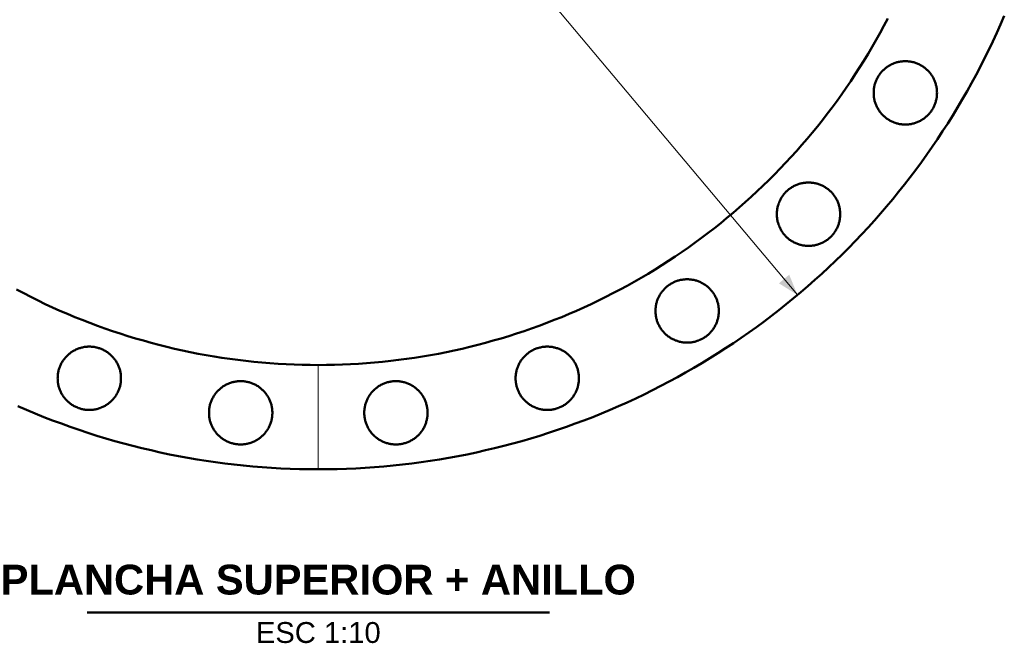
# Model space of a CAD drawing. Header units: millimetres. Extents: x 0 to 841, y 0 to 594.
# Tile 3 of 13: x 90 to 222, y 307 to 390. Entities that reach past the tile are written whole.
import ezdxf
from ezdxf.enums import TextEntityAlignment as Align

# ---------------------------------------------------------------- set-up
doc = ezdxf.new("R2010")
doc.units = ezdxf.units.MM
doc.linetypes.add('FANTASMA', pattern=[26, 14, -3, 2, -2, 2, -3])
for name, color, linetype, lineweight in [('COTA', 7, 'CONTINUOUS', 18), ('FANT', 7, 'FANTASMA', 18), ('TXT', 7, 'CONTINUOUS', 25), ('VIS', 7, 'CONTINUOUS', 50)]:
    doc.layers.add(name, color=color, linetype=linetype, lineweight=lineweight)
doc.styles.add('STD', font='LiberationSans-Regular.ttf')
doc.styles.add('STDB', font='LiberationSans-Bold.ttf')

msp = doc.modelspace()

# ---------------------------------------------------------------- linework, layer by layer
at = {"layer": 'COTA'}
msp.add_line((194.28, 353.4), (54.15, 520.39), dxfattribs=at)
msp.add_solid([(194.28, 353.4), (193.17, 356.12), (191.79, 354.96)], dxfattribs=at)
at = {"layer": 'FANT'}
msp.add_line((130, 344), (130, 330), dxfattribs=at)
at = {"layer": 'VIS'}
msp.add_line((99, 310.8), (161, 310.8), dxfattribs=at)
for points in [[(89.52, 354.12), (90.48, 353.62), (91.44, 353.13), (92.41, 352.65), (93.38, 352.18), (94.36, 351.73), (95.35, 351.29), (96.34, 350.86), (97.34, 350.44), (98.34, 350.04), (99.35, 349.65), (100.36, 349.27), (101.38, 348.9), (102.4, 348.55), (103.42, 348.21), (104.45, 347.88), (105.49, 347.57), (106.53, 347.27), (107.57, 346.98), (108.61, 346.7), (109.66, 346.44), (110.71, 346.19), (111.77, 345.95), (112.82, 345.73), (113.89, 345.52), (114.95, 345.33), (116.01, 345.15), (117.08, 344.98), (118.15, 344.82), (119.22, 344.68), (120.29, 344.55), (121.37, 344.43), (122.44, 344.33), (123.52, 344.24), (124.6, 344.17), (125.68, 344.11), (126.76, 344.06), (127.84, 344.03), (128.92, 344.01), (130, 344), (131.08, 344.01), (132.16, 344.03), (133.24, 344.06), (134.32, 344.11), (135.4, 344.17), (136.48, 344.24), (137.56, 344.33), (138.63, 344.43), (139.71, 344.55), (140.78, 344.68), (141.85, 344.82), (142.92, 344.98), (143.99, 345.15), (145.05, 345.33), (146.11, 345.52), (147.18, 345.73), (148.23, 345.95), (149.29, 346.19), (150.34, 346.44), (151.39, 346.7), (152.43, 346.98), (153.47, 347.27), (154.51, 347.57), (155.55, 347.88), (156.58, 348.21), (157.6, 348.55), (158.62, 348.9), (159.64, 349.27), (160.65, 349.65), (161.66, 350.04), (162.66, 350.44), (163.66, 350.86), (164.65, 351.29), (165.64, 351.73), (166.62, 352.18), (167.59, 352.65), (168.56, 353.13), (169.52, 353.62), (170.48, 354.12), (171.43, 354.64), (172.37, 355.16), (173.31, 355.7), (174.24, 356.25), (175.17, 356.81), (176.08, 357.39), (176.99, 357.97), (177.89, 358.57), (178.79, 359.18), (179.67, 359.79), (180.55, 360.42), (181.42, 361.07), (182.28, 361.72), (183.14, 362.38), (183.98, 363.05), (184.82, 363.74), (185.65, 364.43), (186.47, 365.13), (187.28, 365.85), (188.08, 366.57), (188.87, 367.31), (189.65, 368.05), (190.43, 368.81), (191.19, 369.57), (191.95, 370.35), (192.69, 371.13), (193.43, 371.92), (194.15, 372.72), (194.87, 373.53), (195.57, 374.35), (196.26, 375.18), (196.95, 376.02), (197.62, 376.86), (198.28, 377.72), (198.93, 378.58), (199.58, 379.45), (200.21, 380.33), (200.82, 381.21), (201.43, 382.11), (202.03, 383.01), (202.61, 383.92), (203.19, 384.83), (203.75, 385.76), (204.3, 386.69), (204.84, 387.63), (205.36, 388.57), (205.88, 389.52), (206.38, 390.48)], [(89.52, 354.12), (90.48, 353.62), (91.44, 353.13), (92.41, 352.65), (93.38, 352.18), (94.36, 351.73), (95.35, 351.29), (96.34, 350.86), (97.34, 350.44), (98.34, 350.04), (99.35, 349.65), (100.36, 349.27), (101.38, 348.9), (102.4, 348.55), (103.42, 348.21), (104.45, 347.88), (105.49, 347.57), (106.53, 347.27), (107.57, 346.98), (108.61, 346.7), (109.66, 346.44), (110.71, 346.19), (111.77, 345.95), (112.82, 345.73), (113.89, 345.52), (114.95, 345.33), (116.01, 345.15), (117.08, 344.98), (118.15, 344.82), (119.22, 344.68), (120.29, 344.55), (121.37, 344.43), (122.44, 344.33), (123.52, 344.24), (124.6, 344.17), (125.68, 344.11), (126.76, 344.06), (127.84, 344.03), (128.92, 344.01), (130, 344), (131.08, 344.01), (132.16, 344.03), (133.24, 344.06), (134.32, 344.11), (135.4, 344.17), (136.48, 344.24), (137.56, 344.33), (138.63, 344.43), (139.71, 344.55), (140.78, 344.68), (141.85, 344.82), (142.92, 344.98), (143.99, 345.15), (145.05, 345.33), (146.11, 345.52), (147.18, 345.73), (148.23, 345.95), (149.29, 346.19), (150.34, 346.44), (151.39, 346.7), (152.43, 346.98), (153.47, 347.27), (154.51, 347.57), (155.55, 347.88), (156.58, 348.21), (157.6, 348.55), (158.62, 348.9), (159.64, 349.27), (160.65, 349.65), (161.66, 350.04), (162.66, 350.44), (163.66, 350.86), (164.65, 351.29), (165.64, 351.73), (166.62, 352.18), (167.59, 352.65), (168.56, 353.13), (169.52, 353.62), (170.48, 354.12), (171.43, 354.64), (172.37, 355.16), (173.31, 355.7), (174.24, 356.25), (175.17, 356.81), (176.08, 357.39), (176.99, 357.97), (177.89, 358.57), (178.79, 359.18), (179.67, 359.79), (180.55, 360.42), (181.42, 361.07), (182.28, 361.72), (183.14, 362.38), (183.98, 363.05), (184.82, 363.74), (185.65, 364.43), (186.47, 365.13), (187.28, 365.85), (188.08, 366.57), (188.87, 367.31), (189.65, 368.05), (190.43, 368.81), (191.19, 369.57), (191.95, 370.35), (192.69, 371.13), (193.43, 371.92), (194.15, 372.72), (194.87, 373.53), (195.57, 374.35), (196.26, 375.18), (196.95, 376.02), (197.62, 376.86), (198.28, 377.72), (198.93, 378.58), (199.58, 379.45), (200.21, 380.33), (200.82, 381.21), (201.43, 382.11), (202.03, 383.01), (202.61, 383.92), (203.19, 384.83), (203.75, 385.76), (204.3, 386.69), (204.84, 387.63), (205.36, 388.57), (205.88, 389.52), (206.38, 390.48)], [(89.71, 338.48), (90.86, 337.98), (92.02, 337.49), (93.19, 337.02), (94.36, 336.57), (95.54, 336.13), (96.72, 335.7), (97.91, 335.29), (99.1, 334.89), (100.3, 334.51), (101.5, 334.15), (102.7, 333.8), (103.92, 333.46), (105.13, 333.14), (106.35, 332.84), (107.57, 332.55), (108.8, 332.27), (110.03, 332.01), (111.26, 331.77), (112.5, 331.54), (113.74, 331.33), (114.98, 331.13), (116.22, 330.95), (117.47, 330.79), (118.71, 330.64), (119.96, 330.5), (121.21, 330.39), (122.47, 330.28), (123.72, 330.2), (124.98, 330.13), (126.23, 330.07), (127.49, 330.03), (128.74, 330.01), (130, 330), (131.26, 330.01), (132.51, 330.03), (133.77, 330.07), (135.02, 330.13), (136.28, 330.2), (137.53, 330.28), (138.79, 330.39), (140.04, 330.5), (141.29, 330.64), (142.53, 330.79), (143.78, 330.95), (145.02, 331.13), (146.26, 331.33), (147.5, 331.54), (148.74, 331.77), (149.97, 332.01), (151.2, 332.27), (152.43, 332.55), (153.65, 332.84), (154.87, 333.14), (156.08, 333.46), (157.3, 333.8), (158.5, 334.15), (159.7, 334.51), (160.9, 334.89), (162.09, 335.29), (163.28, 335.7), (164.46, 336.13), (165.64, 336.57), (166.81, 337.02), (167.98, 337.49), (169.14, 337.98), (170.29, 338.48), (171.44, 338.99), (172.58, 339.52), (173.71, 340.06), (174.84, 340.62), (175.96, 341.19), (177.07, 341.77), (178.18, 342.37), (179.27, 342.98), (180.36, 343.61), (181.44, 344.25), (182.52, 344.9), (183.58, 345.57), (184.64, 346.25), (185.69, 346.94), (186.73, 347.65), (187.76, 348.37), (188.78, 349.1), (189.79, 349.84), (190.79, 350.6), (191.79, 351.37), (192.77, 352.15), (193.74, 352.95), (194.71, 353.76), (195.66, 354.57), (196.6, 355.41), (197.53, 356.25), (198.45, 357.1), (199.37, 357.97), (200.26, 358.85), (201.15, 359.74), (202.03, 360.63), (202.9, 361.55), (203.75, 362.47), (204.59, 363.4), (205.43, 364.34), (206.24, 365.29), (207.05, 366.26), (207.85, 367.23), (208.63, 368.21), (209.4, 369.21), (210.16, 370.21), (210.9, 371.22), (211.63, 372.24), (212.35, 373.27), (213.06, 374.31), (213.75, 375.36), (214.43, 376.42), (215.1, 377.48), (215.75, 378.56), (216.39, 379.64), (217.02, 380.73), (217.63, 381.82), (218.23, 382.93), (218.81, 384.04), (219.38, 385.16), (219.94, 386.29), (220.48, 387.42), (221.01, 388.56), (221.52, 389.71), (222.02, 390.86)], [(213, 380.52), (212.99, 380.4), (212.99, 380.28), (212.98, 380.16), (212.97, 380.04), (212.95, 379.92), (212.93, 379.8), (212.91, 379.68), (212.89, 379.57), (212.86, 379.45), (212.83, 379.33), (212.79, 379.22), (212.75, 379.11), (212.71, 378.99), (212.67, 378.88), (212.62, 378.77), (212.57, 378.66), (212.51, 378.55), (212.46, 378.45), (212.4, 378.34), (212.33, 378.24), (212.27, 378.14), (212.2, 378.04), (212.13, 377.95), (212.05, 377.85), (211.98, 377.76), (211.9, 377.67), (211.81, 377.58), (211.73, 377.49), (211.64, 377.41), (211.55, 377.33), (211.46, 377.25), (211.37, 377.18), (211.27, 377.1), (211.17, 377.03), (211.08, 376.97), (210.97, 376.9), (210.87, 376.84), (210.77, 376.78), (210.66, 376.73), (210.55, 376.67), (210.44, 376.62), (210.33, 376.58), (210.22, 376.53), (210.1, 376.49), (209.99, 376.46), (209.87, 376.42), (209.76, 376.39), (209.64, 376.37), (209.52, 376.34), (209.4, 376.32), (209.29, 376.31), (209.17, 376.29), (209.05, 376.28), (208.93, 376.27), (208.81, 376.27), (208.69, 376.27), (208.56, 376.27), (208.44, 376.28), (208.33, 376.29), (208.21, 376.31), (208.09, 376.32), (207.97, 376.34), (207.85, 376.37), (207.73, 376.39), (207.62, 376.42), (207.5, 376.46), (207.39, 376.49), (207.27, 376.53), (207.16, 376.58), (207.05, 376.62), (206.94, 376.67), (206.83, 376.73), (206.73, 376.78), (206.62, 376.84), (206.52, 376.9), (206.42, 376.97), (206.32, 377.03), (206.22, 377.1), (206.12, 377.18), (206.03, 377.25), (205.94, 377.33), (205.85, 377.41), (205.76, 377.49), (205.68, 377.58), (205.6, 377.67), (205.52, 377.76), (205.44, 377.85), (205.36, 377.95), (205.29, 378.04), (205.22, 378.14), (205.16, 378.24), (205.1, 378.34), (205.04, 378.45), (204.98, 378.55), (204.92, 378.66), (204.87, 378.77), (204.82, 378.88), (204.78, 378.99), (204.74, 379.11), (204.7, 379.22), (204.66, 379.33), (204.63, 379.45), (204.6, 379.57), (204.58, 379.68), (204.56, 379.8), (204.54, 379.92), (204.52, 380.04), (204.51, 380.16), (204.5, 380.28), (204.5, 380.4), (204.5, 380.52), (204.5, 380.64), (204.5, 380.76), (204.51, 380.88), (204.52, 381), (204.54, 381.12), (204.56, 381.24), (204.58, 381.36), (204.6, 381.48), (204.63, 381.59), (204.66, 381.71), (204.7, 381.82), (204.74, 381.94), (204.78, 382.05), (204.82, 382.16), (204.87, 382.27), (204.92, 382.38), (204.98, 382.49), (205.04, 382.59), (205.1, 382.7), (205.16, 382.8), (205.22, 382.9), (205.29, 383), (205.36, 383.1), (205.44, 383.19), (205.52, 383.28), (205.6, 383.37), (205.68, 383.46), (205.76, 383.55), (205.85, 383.63), (205.94, 383.71), (206.03, 383.79), (206.12, 383.87), (206.22, 383.94), (206.32, 384.01), (206.42, 384.08), (206.52, 384.14), (206.62, 384.2), (206.73, 384.26), (206.83, 384.32), (206.94, 384.37), (207.05, 384.42), (207.16, 384.46), (207.27, 384.51), (207.39, 384.55), (207.5, 384.58), (207.62, 384.62), (207.73, 384.65), (207.85, 384.68), (207.97, 384.7), (208.09, 384.72), (208.21, 384.74), (208.33, 384.75), (208.44, 384.76), (208.56, 384.77), (208.69, 384.77), (208.81, 384.77), (208.93, 384.77), (209.05, 384.76), (209.17, 384.75), (209.29, 384.74), (209.4, 384.72), (209.52, 384.7), (209.64, 384.68), (209.76, 384.65), (209.87, 384.62), (209.99, 384.58), (210.1, 384.55), (210.22, 384.51), (210.33, 384.46), (210.44, 384.42), (210.55, 384.37), (210.66, 384.32), (210.77, 384.26), (210.87, 384.2), (210.97, 384.14), (211.08, 384.08), (211.17, 384.01), (211.27, 383.94), (211.37, 383.87), (211.46, 383.79), (211.55, 383.71), (211.64, 383.63), (211.73, 383.55), (211.81, 383.46), (211.9, 383.37), (211.98, 383.28), (212.05, 383.19), (212.13, 383.1), (212.2, 383), (212.27, 382.9), (212.33, 382.8), (212.4, 382.7), (212.46, 382.59), (212.51, 382.49), (212.57, 382.38), (212.62, 382.27), (212.67, 382.16), (212.71, 382.05), (212.75, 381.94), (212.79, 381.82), (212.83, 381.71), (212.86, 381.59), (212.89, 381.48), (212.91, 381.36), (212.93, 381.24), (212.95, 381.12), (212.97, 381), (212.98, 380.88), (212.99, 380.76), (212.99, 380.64), (213, 380.52)], [(200.01, 364.24), (200.01, 364.12), (200, 364), (200, 363.88), (199.98, 363.76), (199.97, 363.64), (199.95, 363.52), (199.93, 363.4), (199.9, 363.28), (199.87, 363.17), (199.84, 363.05), (199.81, 362.94), (199.77, 362.82), (199.73, 362.71), (199.68, 362.6), (199.63, 362.49), (199.58, 362.38), (199.53, 362.27), (199.47, 362.17), (199.41, 362.06), (199.35, 361.96), (199.28, 361.86), (199.21, 361.76), (199.14, 361.66), (199.07, 361.57), (198.99, 361.48), (198.91, 361.39), (198.83, 361.3), (198.74, 361.21), (198.66, 361.13), (198.57, 361.05), (198.48, 360.97), (198.38, 360.89), (198.29, 360.82), (198.19, 360.75), (198.09, 360.68), (197.99, 360.62), (197.89, 360.56), (197.78, 360.5), (197.67, 360.44), (197.57, 360.39), (197.46, 360.34), (197.35, 360.3), (197.23, 360.25), (197.12, 360.21), (197.01, 360.18), (196.89, 360.14), (196.77, 360.11), (196.66, 360.08), (196.54, 360.06), (196.42, 360.04), (196.3, 360.02), (196.18, 360.01), (196.06, 360), (195.94, 359.99), (195.82, 359.99), (195.7, 359.99), (195.58, 359.99), (195.46, 360), (195.34, 360.01), (195.22, 360.02), (195.1, 360.04), (194.98, 360.06), (194.87, 360.08), (194.75, 360.11), (194.63, 360.14), (194.52, 360.18), (194.4, 360.21), (194.29, 360.25), (194.18, 360.3), (194.07, 360.34), (193.96, 360.39), (193.85, 360.44), (193.74, 360.5), (193.64, 360.56), (193.53, 360.62), (193.43, 360.68), (193.33, 360.75), (193.23, 360.82), (193.14, 360.89), (193.04, 360.97), (192.95, 361.05), (192.86, 361.13), (192.78, 361.21), (192.69, 361.3), (192.61, 361.39), (192.53, 361.48), (192.45, 361.57), (192.38, 361.66), (192.31, 361.76), (192.24, 361.86), (192.17, 361.96), (192.11, 362.06), (192.05, 362.17), (191.99, 362.27), (191.94, 362.38), (191.89, 362.49), (191.84, 362.6), (191.8, 362.71), (191.75, 362.82), (191.72, 362.94), (191.68, 363.05), (191.65, 363.17), (191.62, 363.28), (191.59, 363.4), (191.57, 363.52), (191.55, 363.64), (191.54, 363.76), (191.53, 363.88), (191.52, 364), (191.51, 364.12), (191.51, 364.24), (191.51, 364.36), (191.52, 364.48), (191.53, 364.6), (191.54, 364.72), (191.55, 364.84), (191.57, 364.96), (191.59, 365.08), (191.62, 365.19), (191.65, 365.31), (191.68, 365.43), (191.72, 365.54), (191.75, 365.65), (191.8, 365.77), (191.84, 365.88), (191.89, 365.99), (191.94, 366.1), (191.99, 366.21), (192.05, 366.31), (192.11, 366.42), (192.17, 366.52), (192.24, 366.62), (192.31, 366.72), (192.38, 366.81), (192.45, 366.91), (192.53, 367), (192.61, 367.09), (192.69, 367.18), (192.78, 367.27), (192.86, 367.35), (192.95, 367.43), (193.04, 367.51), (193.14, 367.58), (193.23, 367.66), (193.33, 367.73), (193.43, 367.79), (193.53, 367.86), (193.64, 367.92), (193.74, 367.98), (193.85, 368.03), (193.96, 368.09), (194.07, 368.14), (194.18, 368.18), (194.29, 368.23), (194.4, 368.27), (194.52, 368.3), (194.63, 368.34), (194.75, 368.37), (194.87, 368.39), (194.98, 368.42), (195.1, 368.44), (195.22, 368.45), (195.34, 368.47), (195.46, 368.48), (195.58, 368.49), (195.7, 368.49), (195.82, 368.49), (195.94, 368.49), (196.06, 368.48), (196.18, 368.47), (196.3, 368.45), (196.42, 368.44), (196.54, 368.42), (196.66, 368.39), (196.77, 368.37), (196.89, 368.34), (197.01, 368.3), (197.12, 368.27), (197.23, 368.23), (197.35, 368.18), (197.46, 368.14), (197.57, 368.09), (197.67, 368.03), (197.78, 367.98), (197.89, 367.92), (197.99, 367.86), (198.09, 367.79), (198.19, 367.73), (198.29, 367.66), (198.38, 367.58), (198.48, 367.51), (198.57, 367.43), (198.66, 367.35), (198.74, 367.27), (198.83, 367.18), (198.91, 367.09), (198.99, 367), (199.07, 366.91), (199.14, 366.81), (199.21, 366.72), (199.28, 366.62), (199.35, 366.52), (199.41, 366.42), (199.47, 366.31), (199.53, 366.21), (199.58, 366.1), (199.63, 365.99), (199.68, 365.88), (199.73, 365.77), (199.77, 365.65), (199.81, 365.54), (199.84, 365.43), (199.87, 365.31), (199.9, 365.19), (199.93, 365.08), (199.95, 364.96), (199.97, 364.84), (199.98, 364.72), (200, 364.6), (200, 364.48), (200.01, 364.36), (200.01, 364.24)], [(183.73, 351.25), (183.73, 351.13), (183.72, 351.01), (183.71, 350.89), (183.7, 350.77), (183.69, 350.66), (183.67, 350.54), (183.65, 350.42), (183.62, 350.3), (183.59, 350.18), (183.56, 350.07), (183.52, 349.95), (183.49, 349.84), (183.44, 349.73), (183.4, 349.61), (183.35, 349.5), (183.3, 349.4), (183.25, 349.29), (183.19, 349.18), (183.13, 349.08), (183.07, 348.98), (183, 348.87), (182.93, 348.78), (182.86, 348.68), (182.79, 348.58), (182.71, 348.49), (182.63, 348.4), (182.55, 348.31), (182.46, 348.23), (182.38, 348.15), (182.29, 348.06), (182.2, 347.99), (182.1, 347.91), (182.01, 347.84), (181.91, 347.77), (181.81, 347.7), (181.71, 347.64), (181.6, 347.57), (181.5, 347.52), (181.39, 347.46), (181.28, 347.41), (181.17, 347.36), (181.06, 347.31), (180.95, 347.27), (180.84, 347.23), (180.72, 347.19), (180.61, 347.16), (180.49, 347.13), (180.37, 347.1), (180.26, 347.08), (180.14, 347.06), (180.02, 347.04), (179.9, 347.03), (179.78, 347.02), (179.66, 347.01), (179.54, 347.01), (179.42, 347.01), (179.3, 347.01), (179.18, 347.02), (179.06, 347.03), (178.94, 347.04), (178.82, 347.06), (178.7, 347.08), (178.58, 347.1), (178.47, 347.13), (178.35, 347.16), (178.23, 347.19), (178.12, 347.23), (178.01, 347.27), (177.89, 347.31), (177.78, 347.36), (177.67, 347.41), (177.57, 347.46), (177.46, 347.52), (177.35, 347.57), (177.25, 347.64), (177.15, 347.7), (177.05, 347.77), (176.95, 347.84), (176.86, 347.91), (176.76, 347.99), (176.67, 348.06), (176.58, 348.15), (176.5, 348.23), (176.41, 348.31), (176.33, 348.4), (176.25, 348.49), (176.17, 348.58), (176.1, 348.68), (176.03, 348.78), (175.96, 348.87), (175.89, 348.98), (175.83, 349.08), (175.77, 349.18), (175.71, 349.29), (175.66, 349.4), (175.61, 349.5), (175.56, 349.61), (175.51, 349.73), (175.47, 349.84), (175.43, 349.95), (175.4, 350.07), (175.37, 350.18), (175.34, 350.3), (175.31, 350.42), (175.29, 350.54), (175.27, 350.66), (175.26, 350.77), (175.24, 350.89), (175.24, 351.01), (175.23, 351.13), (175.23, 351.25), (175.23, 351.37), (175.24, 351.5), (175.24, 351.62), (175.26, 351.73), (175.27, 351.85), (175.29, 351.97), (175.31, 352.09), (175.34, 352.21), (175.37, 352.33), (175.4, 352.44), (175.43, 352.56), (175.47, 352.67), (175.51, 352.78), (175.56, 352.89), (175.61, 353.01), (175.66, 353.11), (175.71, 353.22), (175.77, 353.33), (175.83, 353.43), (175.89, 353.53), (175.96, 353.63), (176.03, 353.73), (176.1, 353.83), (176.17, 353.92), (176.25, 354.02), (176.33, 354.11), (176.41, 354.2), (176.5, 354.28), (176.58, 354.36), (176.67, 354.45), (176.76, 354.52), (176.86, 354.6), (176.95, 354.67), (177.05, 354.74), (177.15, 354.81), (177.25, 354.87), (177.35, 354.94), (177.46, 354.99), (177.57, 355.05), (177.67, 355.1), (177.78, 355.15), (177.89, 355.2), (178.01, 355.24), (178.12, 355.28), (178.23, 355.32), (178.35, 355.35), (178.47, 355.38), (178.58, 355.41), (178.7, 355.43), (178.82, 355.45), (178.94, 355.47), (179.06, 355.48), (179.18, 355.49), (179.3, 355.5), (179.42, 355.5), (179.54, 355.5), (179.66, 355.5), (179.78, 355.49), (179.9, 355.48), (180.02, 355.47), (180.14, 355.45), (180.26, 355.43), (180.37, 355.41), (180.49, 355.38), (180.61, 355.35), (180.72, 355.32), (180.84, 355.28), (180.95, 355.24), (181.06, 355.2), (181.17, 355.15), (181.28, 355.1), (181.39, 355.05), (181.5, 354.99), (181.6, 354.94), (181.71, 354.87), (181.81, 354.81), (181.91, 354.74), (182.01, 354.67), (182.1, 354.6), (182.2, 354.52), (182.29, 354.45), (182.38, 354.36), (182.46, 354.28), (182.55, 354.2), (182.63, 354.11), (182.71, 354.02), (182.79, 353.92), (182.86, 353.83), (182.93, 353.73), (183, 353.63), (183.07, 353.53), (183.13, 353.43), (183.19, 353.33), (183.25, 353.22), (183.3, 353.11), (183.35, 353.01), (183.4, 352.89), (183.44, 352.78), (183.49, 352.67), (183.52, 352.56), (183.56, 352.44), (183.59, 352.33), (183.62, 352.21), (183.65, 352.09), (183.67, 351.97), (183.69, 351.85), (183.7, 351.73), (183.71, 351.62), (183.72, 351.5), (183.73, 351.37), (183.73, 351.25)], [(103.53, 342.22), (103.53, 342.1), (103.53, 341.98), (103.52, 341.86), (103.51, 341.74), (103.49, 341.62), (103.47, 341.5), (103.45, 341.38), (103.43, 341.26), (103.4, 341.15), (103.36, 341.03), (103.33, 340.92), (103.29, 340.8), (103.25, 340.69), (103.2, 340.58), (103.16, 340.47), (103.11, 340.36), (103.05, 340.25), (102.99, 340.15), (102.93, 340.04), (102.87, 339.94), (102.81, 339.84), (102.74, 339.74), (102.66, 339.64), (102.59, 339.55), (102.51, 339.46), (102.43, 339.37), (102.35, 339.28), (102.27, 339.19), (102.18, 339.11), (102.09, 339.03), (102, 338.95), (101.91, 338.87), (101.81, 338.8), (101.71, 338.73), (101.61, 338.66), (101.51, 338.6), (101.41, 338.54), (101.3, 338.48), (101.2, 338.42), (101.09, 338.37), (100.98, 338.32), (100.87, 338.28), (100.76, 338.23), (100.64, 338.19), (100.53, 338.16), (100.41, 338.12), (100.3, 338.09), (100.18, 338.06), (100.06, 338.04), (99.94, 338.02), (99.82, 338), (99.7, 337.99), (99.58, 337.98), (99.46, 337.97), (99.34, 337.97), (99.22, 337.97), (99.1, 337.97), (98.98, 337.98), (98.86, 337.99), (98.74, 338), (98.63, 338.02), (98.51, 338.04), (98.39, 338.06), (98.27, 338.09), (98.16, 338.12), (98.04, 338.16), (97.93, 338.19), (97.81, 338.23), (97.7, 338.28), (97.59, 338.32), (97.48, 338.37), (97.37, 338.42), (97.26, 338.48), (97.16, 338.54), (97.06, 338.6), (96.95, 338.66), (96.85, 338.73), (96.76, 338.8), (96.66, 338.87), (96.57, 338.95), (96.48, 339.03), (96.39, 339.11), (96.3, 339.19), (96.22, 339.28), (96.13, 339.37), (96.05, 339.46), (95.98, 339.55), (95.9, 339.64), (95.83, 339.74), (95.76, 339.84), (95.7, 339.94), (95.63, 340.04), (95.57, 340.15), (95.52, 340.25), (95.46, 340.36), (95.41, 340.47), (95.36, 340.58), (95.32, 340.69), (95.28, 340.8), (95.24, 340.92), (95.2, 341.03), (95.17, 341.15), (95.14, 341.26), (95.12, 341.38), (95.1, 341.5), (95.08, 341.62), (95.06, 341.74), (95.05, 341.86), (95.04, 341.98), (95.04, 342.1), (95.03, 342.22), (95.04, 342.34), (95.04, 342.46), (95.05, 342.58), (95.06, 342.7), (95.08, 342.82), (95.1, 342.94), (95.12, 343.06), (95.14, 343.17), (95.17, 343.29), (95.2, 343.41), (95.24, 343.52), (95.28, 343.63), (95.32, 343.75), (95.36, 343.86), (95.41, 343.97), (95.46, 344.08), (95.52, 344.19), (95.57, 344.29), (95.63, 344.4), (95.7, 344.5), (95.76, 344.6), (95.83, 344.7), (95.9, 344.79), (95.98, 344.89), (96.05, 344.98), (96.13, 345.07), (96.22, 345.16), (96.3, 345.25), (96.39, 345.33), (96.48, 345.41), (96.57, 345.49), (96.66, 345.56), (96.76, 345.64), (96.85, 345.71), (96.95, 345.77), (97.06, 345.84), (97.16, 345.9), (97.26, 345.96), (97.37, 346.01), (97.48, 346.07), (97.59, 346.12), (97.7, 346.16), (97.81, 346.21), (97.93, 346.25), (98.04, 346.28), (98.16, 346.32), (98.27, 346.35), (98.39, 346.37), (98.51, 346.4), (98.63, 346.42), (98.74, 346.43), (98.86, 346.45), (98.98, 346.46), (99.1, 346.47), (99.22, 346.47), (99.34, 346.47), (99.46, 346.47), (99.58, 346.46), (99.7, 346.45), (99.82, 346.43), (99.94, 346.42), (100.06, 346.4), (100.18, 346.37), (100.3, 346.35), (100.41, 346.32), (100.53, 346.28), (100.64, 346.25), (100.76, 346.21), (100.87, 346.16), (100.98, 346.12), (101.09, 346.07), (101.2, 346.01), (101.3, 345.96), (101.41, 345.9), (101.51, 345.84), (101.61, 345.77), (101.71, 345.71), (101.81, 345.64), (101.91, 345.56), (102, 345.49), (102.09, 345.41), (102.18, 345.33), (102.27, 345.25), (102.35, 345.16), (102.43, 345.07), (102.51, 344.98), (102.59, 344.89), (102.66, 344.79), (102.74, 344.7), (102.81, 344.6), (102.87, 344.5), (102.93, 344.4), (102.99, 344.29), (103.05, 344.19), (103.11, 344.08), (103.16, 343.97), (103.2, 343.86), (103.25, 343.75), (103.29, 343.63), (103.33, 343.52), (103.36, 343.41), (103.4, 343.29), (103.43, 343.17), (103.45, 343.06), (103.47, 342.94), (103.49, 342.82), (103.51, 342.7), (103.52, 342.58), (103.53, 342.46), (103.53, 342.34), (103.53, 342.22)], [(164.97, 342.22), (164.96, 342.1), (164.96, 341.98), (164.95, 341.86), (164.94, 341.74), (164.92, 341.62), (164.9, 341.5), (164.88, 341.38), (164.86, 341.26), (164.83, 341.15), (164.8, 341.03), (164.76, 340.92), (164.72, 340.8), (164.68, 340.69), (164.64, 340.58), (164.59, 340.47), (164.54, 340.36), (164.48, 340.25), (164.43, 340.15), (164.37, 340.04), (164.3, 339.94), (164.24, 339.84), (164.17, 339.74), (164.1, 339.64), (164.02, 339.55), (163.95, 339.46), (163.87, 339.37), (163.78, 339.28), (163.7, 339.19), (163.61, 339.11), (163.52, 339.03), (163.43, 338.95), (163.34, 338.87), (163.24, 338.8), (163.15, 338.73), (163.05, 338.66), (162.94, 338.6), (162.84, 338.54), (162.74, 338.48), (162.63, 338.42), (162.52, 338.37), (162.41, 338.32), (162.3, 338.28), (162.19, 338.23), (162.07, 338.19), (161.96, 338.16), (161.84, 338.12), (161.73, 338.09), (161.61, 338.06), (161.49, 338.04), (161.37, 338.02), (161.26, 338), (161.14, 337.99), (161.02, 337.98), (160.9, 337.97), (160.78, 337.97), (160.66, 337.97), (160.54, 337.97), (160.42, 337.98), (160.3, 337.99), (160.18, 338), (160.06, 338.02), (159.94, 338.04), (159.82, 338.06), (159.7, 338.09), (159.59, 338.12), (159.47, 338.16), (159.36, 338.19), (159.24, 338.23), (159.13, 338.28), (159.02, 338.32), (158.91, 338.37), (158.8, 338.42), (158.7, 338.48), (158.59, 338.54), (158.49, 338.6), (158.39, 338.66), (158.29, 338.73), (158.19, 338.8), (158.09, 338.87), (158, 338.95), (157.91, 339.03), (157.82, 339.11), (157.73, 339.19), (157.65, 339.28), (157.57, 339.37), (157.49, 339.46), (157.41, 339.55), (157.34, 339.64), (157.26, 339.74), (157.19, 339.84), (157.13, 339.94), (157.07, 340.04), (157.01, 340.15), (156.95, 340.25), (156.89, 340.36), (156.84, 340.47), (156.8, 340.58), (156.75, 340.69), (156.71, 340.8), (156.67, 340.92), (156.64, 341.03), (156.6, 341.15), (156.57, 341.26), (156.55, 341.38), (156.53, 341.5), (156.51, 341.62), (156.49, 341.74), (156.48, 341.86), (156.47, 341.98), (156.47, 342.1), (156.47, 342.22), (156.47, 342.34), (156.47, 342.46), (156.48, 342.58), (156.49, 342.7), (156.51, 342.82), (156.53, 342.94), (156.55, 343.06), (156.57, 343.17), (156.6, 343.29), (156.64, 343.41), (156.67, 343.52), (156.71, 343.63), (156.75, 343.75), (156.8, 343.86), (156.84, 343.97), (156.89, 344.08), (156.95, 344.19), (157.01, 344.29), (157.07, 344.4), (157.13, 344.5), (157.19, 344.6), (157.26, 344.7), (157.34, 344.79), (157.41, 344.89), (157.49, 344.98), (157.57, 345.07), (157.65, 345.16), (157.73, 345.25), (157.82, 345.33), (157.91, 345.41), (158, 345.49), (158.09, 345.56), (158.19, 345.64), (158.29, 345.71), (158.39, 345.77), (158.49, 345.84), (158.59, 345.9), (158.7, 345.96), (158.8, 346.01), (158.91, 346.07), (159.02, 346.12), (159.13, 346.16), (159.24, 346.21), (159.36, 346.25), (159.47, 346.28), (159.59, 346.32), (159.7, 346.35), (159.82, 346.37), (159.94, 346.4), (160.06, 346.42), (160.18, 346.43), (160.3, 346.45), (160.42, 346.46), (160.54, 346.47), (160.66, 346.47), (160.78, 346.47), (160.9, 346.47), (161.02, 346.46), (161.14, 346.45), (161.26, 346.43), (161.37, 346.42), (161.49, 346.4), (161.61, 346.37), (161.73, 346.35), (161.84, 346.32), (161.96, 346.28), (162.07, 346.25), (162.19, 346.21), (162.3, 346.16), (162.41, 346.12), (162.52, 346.07), (162.63, 346.01), (162.74, 345.96), (162.84, 345.9), (162.94, 345.84), (163.05, 345.77), (163.15, 345.71), (163.24, 345.64), (163.34, 345.56), (163.43, 345.49), (163.52, 345.41), (163.61, 345.33), (163.7, 345.25), (163.78, 345.16), (163.87, 345.07), (163.95, 344.98), (164.02, 344.89), (164.1, 344.79), (164.17, 344.7), (164.24, 344.6), (164.3, 344.5), (164.37, 344.4), (164.43, 344.29), (164.48, 344.19), (164.54, 344.08), (164.59, 343.97), (164.64, 343.86), (164.68, 343.75), (164.72, 343.63), (164.76, 343.52), (164.8, 343.41), (164.83, 343.29), (164.86, 343.17), (164.88, 343.06), (164.9, 342.94), (164.92, 342.82), (164.94, 342.7), (164.95, 342.58), (164.96, 342.46), (164.96, 342.34), (164.97, 342.22)], [(123.84, 337.58), (123.84, 337.46), (123.83, 337.34), (123.82, 337.22), (123.81, 337.1), (123.79, 336.99), (123.78, 336.87), (123.75, 336.75), (123.73, 336.63), (123.7, 336.51), (123.67, 336.4), (123.63, 336.28), (123.59, 336.17), (123.55, 336.06), (123.51, 335.94), (123.46, 335.83), (123.41, 335.73), (123.35, 335.62), (123.3, 335.51), (123.24, 335.41), (123.17, 335.31), (123.11, 335.2), (123.04, 335.11), (122.97, 335.01), (122.89, 334.91), (122.82, 334.82), (122.74, 334.73), (122.66, 334.64), (122.57, 334.56), (122.48, 334.48), (122.4, 334.39), (122.3, 334.32), (122.21, 334.24), (122.11, 334.17), (122.02, 334.1), (121.92, 334.03), (121.82, 333.97), (121.71, 333.9), (121.61, 333.85), (121.5, 333.79), (121.39, 333.74), (121.28, 333.69), (121.17, 333.64), (121.06, 333.6), (120.95, 333.56), (120.83, 333.52), (120.72, 333.49), (120.6, 333.46), (120.48, 333.43), (120.36, 333.41), (120.25, 333.39), (120.13, 333.37), (120.01, 333.36), (119.89, 333.35), (119.77, 333.34), (119.65, 333.34), (119.53, 333.34), (119.41, 333.34), (119.29, 333.35), (119.17, 333.36), (119.05, 333.37), (118.93, 333.39), (118.81, 333.41), (118.69, 333.43), (118.57, 333.46), (118.46, 333.49), (118.34, 333.52), (118.23, 333.56), (118.11, 333.6), (118, 333.64), (117.89, 333.69), (117.78, 333.74), (117.67, 333.79), (117.57, 333.85), (117.46, 333.9), (117.36, 333.97), (117.26, 334.03), (117.16, 334.1), (117.06, 334.17), (116.96, 334.24), (116.87, 334.32), (116.78, 334.39), (116.69, 334.48), (116.6, 334.56), (116.52, 334.64), (116.44, 334.73), (116.36, 334.82), (116.28, 334.91), (116.21, 335.01), (116.13, 335.11), (116.07, 335.2), (116, 335.31), (115.94, 335.41), (115.88, 335.51), (115.82, 335.62), (115.77, 335.73), (115.71, 335.83), (115.67, 335.94), (115.62, 336.06), (115.58, 336.17), (115.54, 336.28), (115.51, 336.4), (115.47, 336.51), (115.45, 336.63), (115.42, 336.75), (115.4, 336.87), (115.38, 336.99), (115.36, 337.1), (115.35, 337.22), (115.34, 337.34), (115.34, 337.46), (115.34, 337.58), (115.34, 337.71), (115.34, 337.83), (115.35, 337.95), (115.36, 338.06), (115.38, 338.18), (115.4, 338.3), (115.42, 338.42), (115.45, 338.54), (115.47, 338.66), (115.51, 338.77), (115.54, 338.89), (115.58, 339), (115.62, 339.11), (115.67, 339.23), (115.71, 339.34), (115.77, 339.44), (115.82, 339.55), (115.88, 339.66), (115.94, 339.76), (116, 339.86), (116.07, 339.96), (116.13, 340.06), (116.21, 340.16), (116.28, 340.25), (116.36, 340.35), (116.44, 340.44), (116.52, 340.53), (116.6, 340.61), (116.69, 340.69), (116.78, 340.78), (116.87, 340.85), (116.96, 340.93), (117.06, 341), (117.16, 341.07), (117.26, 341.14), (117.36, 341.2), (117.46, 341.27), (117.57, 341.32), (117.67, 341.38), (117.78, 341.43), (117.89, 341.48), (118, 341.53), (118.11, 341.57), (118.23, 341.61), (118.34, 341.65), (118.46, 341.68), (118.57, 341.71), (118.69, 341.74), (118.81, 341.76), (118.93, 341.78), (119.05, 341.8), (119.17, 341.81), (119.29, 341.82), (119.41, 341.83), (119.53, 341.83), (119.65, 341.83), (119.77, 341.83), (119.89, 341.82), (120.01, 341.81), (120.13, 341.8), (120.25, 341.78), (120.36, 341.76), (120.48, 341.74), (120.6, 341.71), (120.72, 341.68), (120.83, 341.65), (120.95, 341.61), (121.06, 341.57), (121.17, 341.53), (121.28, 341.48), (121.39, 341.43), (121.5, 341.38), (121.61, 341.32), (121.71, 341.27), (121.82, 341.2), (121.92, 341.14), (122.02, 341.07), (122.11, 341), (122.21, 340.93), (122.3, 340.85), (122.4, 340.78), (122.48, 340.69), (122.57, 340.61), (122.66, 340.53), (122.74, 340.44), (122.82, 340.35), (122.89, 340.25), (122.97, 340.16), (123.04, 340.06), (123.11, 339.96), (123.17, 339.86), (123.24, 339.76), (123.3, 339.66), (123.35, 339.55), (123.41, 339.44), (123.46, 339.34), (123.51, 339.23), (123.55, 339.11), (123.59, 339), (123.63, 338.89), (123.67, 338.77), (123.7, 338.66), (123.73, 338.54), (123.75, 338.42), (123.78, 338.3), (123.79, 338.18), (123.81, 338.06), (123.82, 337.95), (123.83, 337.83), (123.84, 337.71), (123.84, 337.58)], [(144.66, 337.58), (144.66, 337.46), (144.66, 337.34), (144.65, 337.22), (144.64, 337.1), (144.62, 336.99), (144.6, 336.87), (144.58, 336.75), (144.55, 336.63), (144.53, 336.51), (144.49, 336.4), (144.46, 336.28), (144.42, 336.17), (144.38, 336.06), (144.33, 335.94), (144.29, 335.83), (144.23, 335.73), (144.18, 335.62), (144.12, 335.51), (144.06, 335.41), (144, 335.31), (143.93, 335.2), (143.87, 335.11), (143.79, 335.01), (143.72, 334.91), (143.64, 334.82), (143.56, 334.73), (143.48, 334.64), (143.4, 334.56), (143.31, 334.48), (143.22, 334.39), (143.13, 334.32), (143.04, 334.24), (142.94, 334.17), (142.84, 334.1), (142.74, 334.03), (142.64, 333.97), (142.54, 333.9), (142.43, 333.85), (142.33, 333.79), (142.22, 333.74), (142.11, 333.69), (142, 333.64), (141.89, 333.6), (141.77, 333.56), (141.66, 333.52), (141.54, 333.49), (141.43, 333.46), (141.31, 333.43), (141.19, 333.41), (141.07, 333.39), (140.95, 333.37), (140.83, 333.36), (140.71, 333.35), (140.59, 333.34), (140.47, 333.34), (140.35, 333.34), (140.23, 333.34), (140.11, 333.35), (139.99, 333.36), (139.87, 333.37), (139.75, 333.39), (139.64, 333.41), (139.52, 333.43), (139.4, 333.46), (139.28, 333.49), (139.17, 333.52), (139.05, 333.56), (138.94, 333.6), (138.83, 333.64), (138.72, 333.69), (138.61, 333.74), (138.5, 333.79), (138.39, 333.85), (138.29, 333.9), (138.18, 333.97), (138.08, 334.03), (137.98, 334.1), (137.89, 334.17), (137.79, 334.24), (137.7, 334.32), (137.6, 334.39), (137.52, 334.48), (137.43, 334.56), (137.34, 334.64), (137.26, 334.73), (137.18, 334.82), (137.11, 334.91), (137.03, 335.01), (136.96, 335.11), (136.89, 335.2), (136.83, 335.31), (136.76, 335.41), (136.7, 335.51), (136.65, 335.62), (136.59, 335.73), (136.54, 335.83), (136.49, 335.94), (136.45, 336.06), (136.41, 336.17), (136.37, 336.28), (136.33, 336.4), (136.3, 336.51), (136.27, 336.63), (136.25, 336.75), (136.22, 336.87), (136.21, 336.99), (136.19, 337.1), (136.18, 337.22), (136.17, 337.34), (136.16, 337.46), (136.16, 337.58), (136.16, 337.71), (136.17, 337.83), (136.18, 337.95), (136.19, 338.06), (136.21, 338.18), (136.22, 338.3), (136.25, 338.42), (136.27, 338.54), (136.3, 338.66), (136.33, 338.77), (136.37, 338.89), (136.41, 339), (136.45, 339.11), (136.49, 339.23), (136.54, 339.34), (136.59, 339.44), (136.65, 339.55), (136.7, 339.66), (136.76, 339.76), (136.83, 339.86), (136.89, 339.96), (136.96, 340.06), (137.03, 340.16), (137.11, 340.25), (137.18, 340.35), (137.26, 340.44), (137.34, 340.53), (137.43, 340.61), (137.52, 340.69), (137.6, 340.78), (137.7, 340.85), (137.79, 340.93), (137.89, 341), (137.98, 341.07), (138.08, 341.14), (138.18, 341.2), (138.29, 341.27), (138.39, 341.32), (138.5, 341.38), (138.61, 341.43), (138.72, 341.48), (138.83, 341.53), (138.94, 341.57), (139.05, 341.61), (139.17, 341.65), (139.28, 341.68), (139.4, 341.71), (139.52, 341.74), (139.64, 341.76), (139.75, 341.78), (139.87, 341.8), (139.99, 341.81), (140.11, 341.82), (140.23, 341.83), (140.35, 341.83), (140.47, 341.83), (140.59, 341.83), (140.71, 341.82), (140.83, 341.81), (140.95, 341.8), (141.07, 341.78), (141.19, 341.76), (141.31, 341.74), (141.43, 341.71), (141.54, 341.68), (141.66, 341.65), (141.77, 341.61), (141.89, 341.57), (142, 341.53), (142.11, 341.48), (142.22, 341.43), (142.33, 341.38), (142.43, 341.32), (142.54, 341.27), (142.64, 341.2), (142.74, 341.14), (142.84, 341.07), (142.94, 341), (143.04, 340.93), (143.13, 340.85), (143.22, 340.78), (143.31, 340.69), (143.4, 340.61), (143.48, 340.53), (143.56, 340.44), (143.64, 340.35), (143.72, 340.25), (143.79, 340.16), (143.87, 340.06), (143.93, 339.96), (144, 339.86), (144.06, 339.76), (144.12, 339.66), (144.18, 339.55), (144.23, 339.44), (144.29, 339.34), (144.33, 339.23), (144.38, 339.11), (144.42, 339), (144.46, 338.89), (144.49, 338.77), (144.53, 338.66), (144.55, 338.54), (144.58, 338.42), (144.6, 338.3), (144.62, 338.18), (144.64, 338.06), (144.65, 337.95), (144.66, 337.83), (144.66, 337.71), (144.66, 337.58)]]:
    msp.add_lwpolyline(points, dxfattribs=at)

# ---------------------------------------------------------------- texts
at = {"layer": 'TXT', "style": 'STDB'}
msp.add_text('PLANCHA SUPERIOR + ANILLO', height=4, dxfattribs=at).set_placement((130, 312), align=Align.BOTTOM_CENTER)
at = {"layer": 'TXT', "style": 'STD'}
msp.add_text('ESC 1:10', height=2.8, dxfattribs=at).set_placement((130, 309.5), align=Align.TOP_CENTER)

doc.saveas('drawing.dxf')
